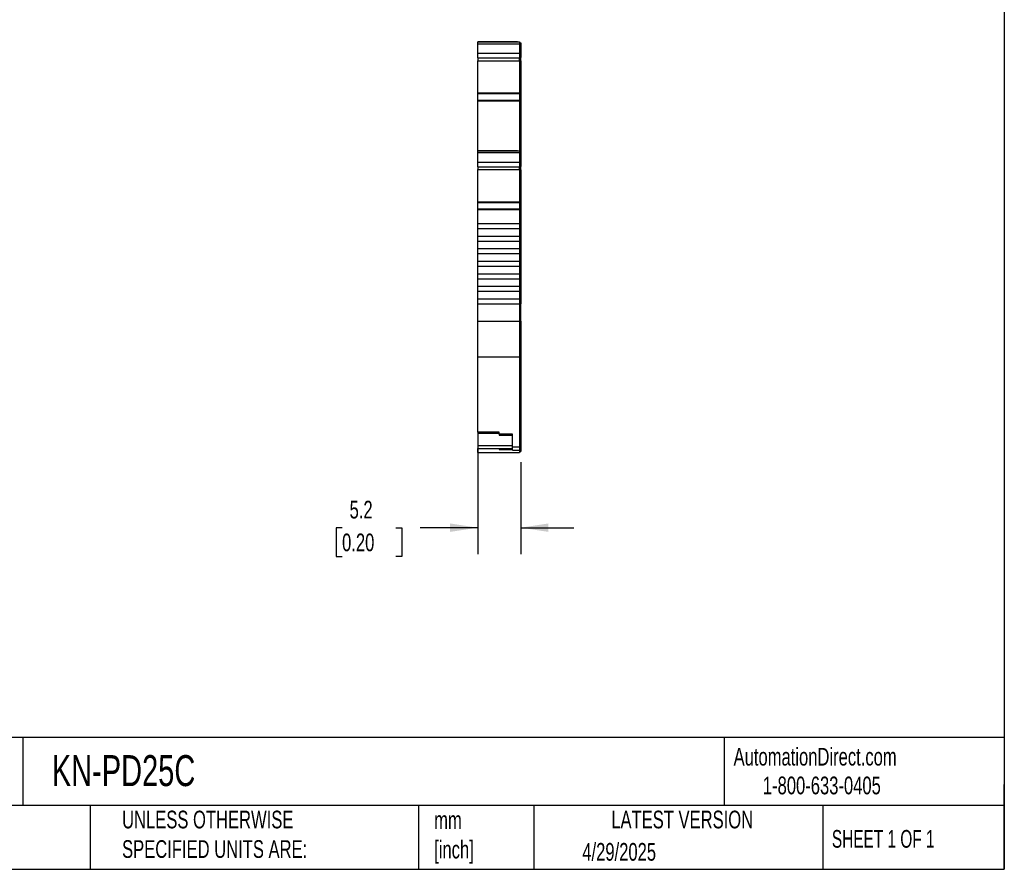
# Model space of a CAD drawing. Header units: millimetres. Extents: x 6 to 273, y 6 to 210.
# Tile 4 of 7: x 155 to 273, y 6 to 108. Entities that reach past the tile are written whole.
import ezdxf

# ---------------------------------------------------------------- set-up
doc = ezdxf.new("R2010")
doc.units = ezdxf.units.MM
doc.linetypes.add('SLD-Solid', pattern=[0])
doc.layers.add('DIMENSIONS', color=140, linetype='SLD-Solid', lineweight=25)
doc.layers.add('TEXT', color=140, linetype='SLD-Solid', lineweight=25)
doc.styles.add('SLDTEXTSTYLE0', font='TXT', dxfattribs={"width": 0.7})
doc.styles.add('SLDTEXTSTYLE1', font='TXT', dxfattribs={"width": 0.65})
doc.dimstyles.new('SLDDIMSTYLE1', dxfattribs={"dimtxt": 2.158008, "dimasz": 3.302, "dimexe": 0, "dimexo": 0.0625, "dimgap": 0.539502, "dimtad": 0, "dimtih": 1, "dimtoh": 1, "dimrnd": 1e-09, "dimzin": 12, "dimdsep": 46, "dimtxsty": 'SLDTEXTSTYLE0', "dimsah": 1, "dimcen": 0.09, "dimadec": 0, "dimazin": 3, "dimtfac": 1, "dimtmove": 0, "dimatfit": 0, "dimfxl": 0, "dimfrac": 2, "dimtolj": 1, "dimtzin": 12, "dimarcsym": 0})

# ---------------------------------------------------------------- blocks, each defined once
blk = doc.blocks.new('_D_3')
at = {"layer": 'DIMENSIONS'}
for p, q in [((210.11, 57.35), (210.11, 44.03)), ((215.26, 55.03), (215.26, 44.03)), ((193.9, 47.2), (193.18, 47.2)), ((193.18, 47.2), (193.18, 43.77)), ((200.32, 47.2), (201.04, 47.2)), ((201.04, 47.2), (201.04, 43.77)), ((210.11, 47.2), (203.24, 47.2)), ((215.26, 47.2), (221.61, 47.2)), ((193.18, 43.77), (193.9, 43.77)), ((201.04, 43.77), (200.32, 43.77))]:
    blk.add_line(p, q, dxfattribs=at)
for points in [[(210.11, 47.2), (206.81, 47.71), (206.81, 46.7)], [(215.26, 47.2), (218.57, 46.7), (218.57, 47.71)]]:
    blk.add_solid(points, dxfattribs=at)
at = {"layer": 'DIMENSIONS', "char_height": 2.117, "attachment_point": 1, "style": 'SLDTEXTSTYLE0'}
for s, insert in [('5.2', (194.8, 50.42)), ('0.20', (193.9, 46.5))]:
    blk.add_mtext(s, dxfattribs=dict(at, insert=insert))

msp = doc.modelspace()

# ---------------------------------------------------------------- linework, layer by layer
for p, q in [((210.114, 105.291), (215.114, 105.291)), ((210.114, 105.069), (210.114, 105.291)), ((210.114, 105.291), (210.507, 105.291)), ((210.507, 105.291), (210.114, 105.291)), ((210.114, 105.291), (210.989, 105.291)), ((210.114, 105.069), (215.114, 105.069)), ((210.114, 103.943), (210.114, 105.069)), ((210.614, 105.291), (210.914, 105.291)), ((210.614, 105.291), (210.614, 105.291)), ((210.914, 105.291), (210.614, 105.291)), ((210.714, 105.291), (210.714, 105.291)), ((210.914, 105.291), (214.463, 105.291)), ((214.463, 105.291), (210.914, 105.291)), ((210.989, 105.291), (210.914, 105.291)), ((210.914, 105.291), (210.914, 105.291)), ((210.914, 105.291), (210.914, 105.291)), ((214.264, 105.291), (211.114, 105.291)), ((214.389, 105.291), (215.114, 105.291)), ((214.464, 105.291), (214.389, 105.291)), ((214.764, 105.291), (214.464, 105.291)), ((214.464, 105.291), (214.764, 105.291)), ((214.464, 105.291), (214.464, 105.291)), ((214.464, 105.291), (214.464, 105.291)), ((214.664, 105.291), (214.664, 105.291)), ((214.764, 105.291), (214.764, 105.291)), ((214.864, 105.291), (214.864, 105.291)), ((215.114, 105.291), (215.114, 105.069)), ((215.114, 105.191), (215.264, 105.191)), ((215.114, 105.191), (215.264, 105.191)), ((215.114, 105.069), (215.114, 103.943)), ((215.114, 105.043), (215.264, 105.043)), ((215.264, 105.191), (215.264, 105.043)), ((215.264, 105.043), (215.264, 103.986)), ((210.114, 103.943), (215.114, 103.943)), ((210.114, 103.384), (210.114, 103.943)), ((215.114, 103.986), (215.264, 103.986)), ((215.114, 103.943), (215.114, 103.384)), ((215.264, 103.986), (215.264, 103.476)), ((210.114, 103.384), (215.114, 103.384)), ((210.114, 103.384), (210.114, 103.368)), ((210.114, 103.368), (210.114, 103.039)), ((210.114, 103.368), (215.014, 103.368)), ((210.114, 103.039), (215.114, 103.039)), ((210.114, 99.183), (210.114, 103.039)), ((215.014, 103.368), (215.114, 103.368)), ((215.014, 103.368), (215.014, 103.33)), ((215.014, 103.33), (215.114, 103.33)), ((215.014, 103.33), (215.014, 103.321)), ((215.014, 103.321), (215.114, 103.321)), ((215.114, 103.476), (215.264, 103.476)), ((215.114, 103.426), (215.264, 103.426)), ((215.114, 103.421), (215.264, 103.421)), ((215.114, 103.41), (215.264, 103.41)), ((215.114, 103.384), (215.114, 103.368)), ((215.114, 103.368), (215.114, 103.33)), ((215.114, 103.33), (215.114, 103.321)), ((215.114, 103.039), (215.114, 103.326)), ((215.114, 103.039), (215.114, 99.183)), ((215.114, 103.013), (215.264, 103.013)), ((215.264, 103.476), (215.264, 103.465)), ((215.264, 103.465), (215.264, 103.426)), ((215.264, 103.426), (215.264, 103.421)), ((215.264, 103.421), (215.264, 103.41)), ((215.264, 103.013), (215.264, 103.41)), ((215.264, 103.013), (215.264, 99.082)), ((210.114, 99.183), (215.114, 99.183)), ((210.114, 99.114), (210.114, 99.183)), ((210.114, 99.114), (215.114, 99.114)), ((210.114, 98.34), (210.114, 99.114)), ((215.114, 99.183), (215.114, 99.114)), ((215.114, 99.114), (215.114, 98.34)), ((215.114, 99.082), (215.264, 99.082)), ((215.114, 99.019), (215.264, 99.019)), ((215.264, 99.082), (215.264, 99.019)), ((215.264, 99.019), (215.264, 98.314)), ((210.114, 98.34), (215.114, 98.34)), ((210.114, 98.262), (210.114, 98.34)), ((210.114, 98.262), (215.114, 98.262)), ((210.114, 92.276), (210.114, 98.262)), ((215.114, 98.34), (215.114, 98.262)), ((215.114, 98.314), (215.264, 98.314)), ((215.114, 98.262), (215.114, 92.276)), ((215.114, 98.262), (215.264, 98.262)), ((215.264, 98.314), (215.264, 98.262)), ((215.264, 98.262), (215.264, 92.176)), ((210.114, 92.276), (215.114, 92.276)), ((210.114, 92.054), (210.114, 92.276)), ((210.114, 92.276), (210.507, 92.276)), ((210.507, 92.276), (210.114, 92.276)), ((210.114, 92.276), (210.989, 92.276)), ((210.114, 92.054), (215.114, 92.054)), ((210.114, 90.928), (210.114, 92.054)), ((210.614, 92.276), (210.914, 92.276)), ((210.614, 92.276), (210.614, 92.276)), ((210.914, 92.276), (210.614, 92.276)), ((210.714, 92.276), (210.714, 92.276)), ((210.989, 92.276), (210.914, 92.276)), ((210.914, 92.276), (210.914, 92.276)), ((210.914, 92.276), (210.914, 92.276)), ((210.914, 92.276), (214.463, 92.276)), ((214.463, 92.276), (210.914, 92.276)), ((214.264, 92.276), (211.114, 92.276)), ((214.464, 92.276), (214.389, 92.276)), ((214.389, 92.276), (215.114, 92.276)), ((214.464, 92.276), (214.464, 92.276)), ((214.764, 92.276), (214.464, 92.276)), ((214.464, 92.276), (214.764, 92.276)), ((214.464, 92.276), (214.464, 92.276)), ((214.664, 92.276), (214.664, 92.276)), ((214.764, 92.276), (214.764, 92.276)), ((214.864, 92.276), (214.864, 92.276)), ((215.114, 92.276), (215.114, 92.054)), ((215.114, 92.176), (215.264, 92.176)), ((215.114, 92.176), (215.264, 92.176)), ((215.114, 92.054), (215.114, 90.928)), ((215.114, 92.028), (215.264, 92.028)), ((215.264, 92.176), (215.264, 92.028)), ((215.264, 92.028), (215.264, 90.971)), ((210.114, 90.928), (215.114, 90.928)), ((210.114, 90.369), (210.114, 90.928)), ((215.114, 90.971), (215.264, 90.971)), ((215.114, 90.928), (215.114, 90.369)), ((215.264, 90.971), (215.264, 90.462)), ((210.114, 90.369), (215.114, 90.369)), ((210.114, 90.369), (210.114, 90.354)), ((210.114, 90.354), (215.014, 90.354)), ((210.114, 90.354), (210.114, 90.024)), ((210.114, 90.024), (215.114, 90.024)), ((210.114, 86.168), (210.114, 90.024)), ((215.014, 90.354), (215.014, 90.315)), ((215.014, 90.315), (215.114, 90.315)), ((215.014, 90.315), (215.014, 90.306)), ((215.014, 90.306), (215.114, 90.306)), ((215.114, 90.462), (215.264, 90.462)), ((215.114, 90.411), (215.264, 90.411)), ((215.114, 90.406), (215.264, 90.406)), ((215.114, 90.395), (215.264, 90.395)), ((215.114, 90.369), (215.114, 90.315)), ((215.114, 90.315), (215.114, 90.306)), ((215.114, 90.024), (215.114, 90.311)), ((215.114, 90.024), (215.114, 86.168)), ((215.114, 89.998), (215.264, 89.998)), ((215.264, 90.462), (215.264, 90.411)), ((215.264, 90.411), (215.264, 90.406)), ((215.264, 90.406), (215.264, 90.395)), ((215.264, 89.998), (215.264, 90.395)), ((215.264, 89.998), (215.264, 86.068)), ((210.114, 86.168), (215.114, 86.168)), ((210.114, 86.099), (210.114, 86.168)), ((210.114, 86.099), (215.114, 86.099)), ((210.114, 85.325), (210.114, 86.099)), ((215.114, 86.168), (215.114, 86.099)), ((215.114, 86.099), (215.114, 85.325)), ((215.114, 86.068), (215.264, 86.068)), ((215.114, 86.004), (215.264, 86.004)), ((215.264, 86.068), (215.264, 86.004)), ((215.264, 86.004), (215.264, 85.299)), ((210.114, 85.325), (215.114, 85.325)), ((210.114, 85.247), (210.114, 85.325)), ((210.114, 85.247), (215.114, 85.247)), ((210.114, 83.576), (210.114, 85.247)), ((215.114, 85.325), (215.114, 85.247)), ((215.114, 85.299), (215.264, 85.299)), ((215.114, 85.247), (215.114, 83.576)), ((215.114, 85.247), (215.264, 85.247)), ((215.264, 85.299), (215.264, 85.247)), ((215.264, 85.247), (215.264, 83.576)), ((210.114, 82.976), (210.114, 83.576)), ((210.114, 83.576), (215.114, 83.576)), ((215.114, 83.576), (215.114, 82.976)), ((215.114, 83.576), (215.264, 83.576)), ((215.264, 83.576), (215.264, 73.976)), ((210.114, 82.976), (215.114, 82.976)), ((210.114, 82.076), (210.114, 82.976)), ((215.114, 82.976), (215.114, 82.076)), ((210.114, 82.076), (215.114, 82.076)), ((210.114, 81.476), (210.114, 82.076)), ((210.114, 81.476), (215.114, 81.476)), ((210.114, 80.576), (210.114, 81.476)), ((215.114, 82.076), (215.114, 81.476)), ((215.114, 81.476), (215.114, 80.576)), ((210.114, 80.576), (215.114, 80.576)), ((210.114, 79.976), (210.114, 80.576)), ((215.114, 80.576), (215.114, 79.976)), ((210.114, 79.976), (215.114, 79.976)), ((210.114, 79.076), (210.114, 79.976)), ((210.114, 79.076), (215.114, 79.076)), ((210.114, 78.476), (210.114, 79.076)), ((215.114, 79.976), (215.114, 79.076)), ((215.114, 79.076), (215.114, 78.476)), ((210.114, 78.476), (215.114, 78.476)), ((210.114, 77.576), (210.114, 78.476)), ((215.114, 78.476), (215.114, 77.576)), ((210.114, 77.576), (215.114, 77.576)), ((210.114, 76.976), (210.114, 77.576)), ((210.114, 76.976), (215.114, 76.976)), ((210.114, 76.076), (210.114, 76.976)), ((215.114, 77.576), (215.114, 76.976)), ((215.114, 76.976), (215.114, 76.076)), ((210.114, 76.076), (215.114, 76.076)), ((210.114, 75.476), (210.114, 76.076)), ((210.114, 75.476), (215.114, 75.476)), ((210.114, 74.576), (210.114, 75.476)), ((215.114, 76.076), (215.114, 75.476)), ((215.114, 75.476), (215.114, 74.576)), ((210.114, 74.576), (215.114, 74.576)), ((210.114, 73.976), (210.114, 74.576)), ((215.114, 74.576), (215.114, 73.976)), ((210.114, 73.976), (215.114, 73.976)), ((210.114, 71.916), (210.114, 73.976)), ((215.114, 73.976), (215.114, 71.916)), ((215.114, 73.976), (215.264, 73.976)), ((215.264, 71.916), (215.264, 73.976)), ((210.114, 71.916), (215.114, 71.916)), ((210.114, 67.625), (210.114, 71.916)), ((215.114, 71.916), (215.114, 67.625)), ((215.114, 71.916), (215.264, 71.916)), ((215.264, 71.916), (215.264, 67.711)), ((210.114, 67.625), (215.114, 67.625)), ((210.114, 58.622), (210.114, 67.625)), ((215.114, 67.711), (215.264, 67.711)), ((215.114, 67.625), (215.114, 56.873)), ((215.264, 67.711), (215.264, 56.958)), ((212.664, 58.622), (210.114, 58.622)), ((210.114, 58.622), (210.114, 58.509)), ((210.114, 58.509), (212.664, 58.509)), ((210.114, 58.509), (210.114, 57.044)), ((212.664, 58.366), (212.664, 58.622)), ((214.264, 58.366), (212.664, 58.366)), ((212.664, 58.366), (212.664, 58.252)), ((212.664, 58.252), (214.264, 58.252)), ((214.264, 56.873), (214.264, 58.366)), ((210.114, 57.044), (214.264, 57.044)), ((210.114, 57.044), (210.114, 56.667)), ((210.114, 56.667), (214.264, 56.667)), ((210.114, 56.204), (210.114, 56.667)), ((212.664, 56.667), (212.664, 56.558)), ((212.664, 56.558), (214.264, 56.558)), ((214.264, 56.873), (215.114, 56.873)), ((214.264, 56.467), (214.264, 56.873)), ((215.114, 56.958), (215.264, 56.958)), ((215.114, 56.873), (215.114, 56.467)), ((215.114, 56.567), (215.264, 56.567)), ((215.264, 56.958), (215.264, 56.567)), ((215.264, 56.567), (215.264, 56.304)), ((210.114, 56.204), (215.114, 56.204)), ((214.264, 56.467), (215.114, 56.467)), ((215.114, 56.467), (215.114, 56.204)), ((215.114, 56.304), (215.264, 56.304))]:
    msp.add_line(p, q)
at = {"flags": 128}
for points in [[(214.864, 105.291), (214.828, 105.291), (214.72, 105.291), (214.545, 105.291), (214.307, 105.291), (214.012, 105.291), (213.669, 105.291), (213.287, 105.291), (212.879, 105.291), (212.454, 105.291), (212.025, 105.291), (211.604, 105.291), (211.204, 105.291), (210.835, 105.291), (210.507, 105.291)], [(214.864, 105.291), (214.828, 105.291), (214.72, 105.291), (214.545, 105.291), (214.307, 105.291), (214.012, 105.291), (213.669, 105.291), (213.287, 105.291), (212.879, 105.291), (212.454, 105.291), (212.025, 105.291), (211.604, 105.291), (211.204, 105.291), (210.835, 105.291), (210.507, 105.291)], [(211.114, 105.291), (211.075, 105.291), (211.037, 105.291), (211.003, 105.291), (210.972, 105.291), (210.947, 105.291), (210.929, 105.291), (210.917, 105.291), (210.914, 105.291)], [(214.464, 105.291), (214.46, 105.291), (214.448, 105.291), (214.43, 105.291), (214.405, 105.291), (214.375, 105.291), (214.34, 105.291), (214.303, 105.291), (214.264, 105.291)], [(214.864, 92.276), (214.828, 92.276), (214.72, 92.276), (214.545, 92.276), (214.307, 92.276), (214.012, 92.276), (213.669, 92.276), (213.287, 92.276), (212.879, 92.276), (212.454, 92.276), (212.025, 92.276), (211.604, 92.276), (211.204, 92.276), (210.835, 92.276), (210.507, 92.276)], [(214.864, 92.276), (214.828, 92.276), (214.72, 92.276), (214.545, 92.276), (214.307, 92.276), (214.012, 92.276), (213.669, 92.276), (213.287, 92.276), (212.879, 92.276), (212.454, 92.276), (212.025, 92.276), (211.604, 92.276), (211.204, 92.276), (210.835, 92.276), (210.507, 92.276)], [(211.114, 92.276), (211.075, 92.276), (211.037, 92.276), (211.003, 92.276), (210.972, 92.276), (210.947, 92.276), (210.929, 92.276), (210.917, 92.276), (210.914, 92.276)], [(214.464, 92.276), (214.46, 92.276), (214.448, 92.276), (214.43, 92.276), (214.405, 92.276), (214.375, 92.276), (214.34, 92.276), (214.303, 92.276), (214.264, 92.276)]]:
    msp.add_lwpolyline(points, dxfattribs=at)
for points in [[(210.914, 105.291), (210.867, 105.291), (210.812, 105.291), (210.733, 105.291), (210.714, 105.291), (210.714, 105.291)], [(210.714, 105.291), (210.714, 105.291), (210.733, 105.291), (210.812, 105.291), (210.867, 105.291), (210.914, 105.291)], [(214.463, 105.291), (214.51, 105.291), (214.566, 105.291), (214.644, 105.291), (214.664, 105.291), (214.664, 105.291)], [(214.664, 105.291), (214.664, 105.291), (214.644, 105.291), (214.566, 105.291), (214.51, 105.291), (214.463, 105.291)], [(210.914, 92.276), (210.867, 92.276), (210.812, 92.276), (210.733, 92.276), (210.714, 92.276), (210.714, 92.276)], [(210.714, 92.276), (210.714, 92.276), (210.733, 92.276), (210.812, 92.276), (210.867, 92.276), (210.914, 92.276)], [(214.664, 92.276), (214.664, 92.276), (214.644, 92.276), (214.566, 92.276), (214.51, 92.276), (214.463, 92.276)], [(214.463, 92.276), (214.51, 92.276), (214.566, 92.276), (214.644, 92.276), (214.664, 92.276), (214.664, 92.276)]]:
    msp.add_open_spline(points, degree=3, knots=[0, 0, 0, 0, 0.5, 0.5, 1, 1, 1, 1])
at = {"layer": 'TEXT'}
for p, q in [((273.05, 209.55), (273.05, 6.35)), ((273.05, 22.126), (6.35, 22.126)), ((155.759, 22.126), (155.759, 13.97)), ((239.575, 22.126), (239.575, 13.97)), ((273.05, 6.35), (273.05, 16.51)), ((273.05, 13.97), (6.35, 13.97)), ((163.78, 13.97), (163.78, 6.35)), ((203.024, 13.97), (203.024, 6.35)), ((216.812, 13.97), (216.812, 6.35)), ((251.349, 13.97), (251.349, 6.35)), ((6.35, 6.35), (273.05, 6.35))]:
    msp.add_line(p, q, dxfattribs=at)

# ---------------------------------------------------------------- texts
for s, insert, char_height, attachment_point, style in [('KN-PD25C', (159.208, 20.006), 3.7042, 1, 'SLDTEXTSTYLE0'), ('AutomationDirect.com', (240.695, 20.877), 2.11667, 1, 'SLDTEXTSTYLE0'), ('1-800-633-0405', (244.192, 17.437), 2.11667, 1, 'SLDTEXTSTYLE0'), ('UNLESS OTHERWISE ^JSPECIFIED UNITS ARE:', (167.608, 13.361), 2.11667, 1, 'SLDTEXTSTYLE0'), ('LATEST VERSION', (234.552, 13.364), 2.11667, 2, 'SLDTEXTSTYLE0'), ('mm^J[inch]', (204.907, 13.297), 2.1167, 1, 'SLDTEXTSTYLE0'), ('SHEET 1 OF 1', (252.441, 11.051), 2.11667, 1, 'SLDTEXTSTYLE1'), ('4/29/2025', (222.613, 9.497), 2.1167, 1, 'SLDTEXTSTYLE0')]:
    msp.add_mtext(s, dxfattribs=dict(at, insert=insert, char_height=char_height, attachment_point=attachment_point, style=style))

# ---------------------------------------------------------------- dimensions: what is measured, and where the dimension line sits
at = {"layer": 'DIMENSIONS'}
dim = msp.add_linear_dim(base=(215.264, 47.204), p1=(210.114, 58.622), p2=(215.264, 56.304), angle=0, dimstyle='SLDDIMSTYLE1', dxfattribs=at)
dim.commit()
dim.dimension.update_dxf_attribs({"geometry": '_D_3', "text_midpoint": (197.111, 47.204), "dimtype": 160})

doc.saveas('drawing.dxf')
